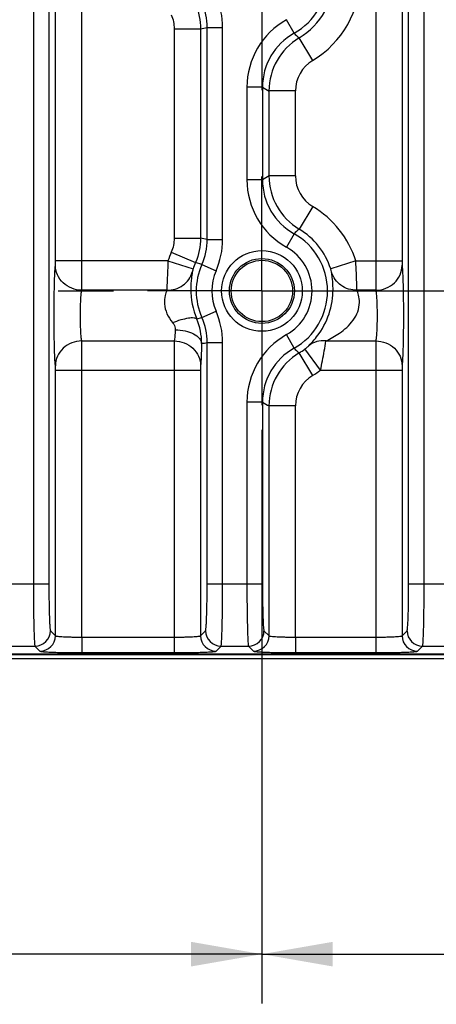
# Model space of a CAD drawing. Header units: inches. Extents: x 0 to 34, y 0 to 22.
# Tile 108 of 179: x 18.6 to 19.6, y 2.2 to 4.7. Entities that reach past the tile are written whole.
import ezdxf

# ---------------------------------------------------------------- set-up
doc = ezdxf.new("R2010")
doc.units = ezdxf.units.IN
doc.header["$LTSCALE"] = 1.87
doc.header["$MEASUREMENT"] = 0
doc.linetypes.add('CENTER', pattern=[0.6, 0.375, -0.075, 0.075, -0.075])
doc.layers.get('0').update_dxf_attribs({"linetype": 'CONTINUOUS'})
doc.layers.add('02___PRT_ALL_AXES', color=7, linetype='CONTINUOUS')
doc.layers.add('DIMENSIONS', color=7, linetype='CONTINUOUS')
doc.styles.get("Standard").update_dxf_attribs({"font": 'txt', "width": 0.8})
doc.dimstyles.new('DIMSTYLE_1', dxfattribs={"dimtxt": 0.125, "dimasz": 0.18, "dimexe": 0.125, "dimexo": 0.0625, "dimgap": 0.0625, "dimtad": 0, "dimtih": 1, "dimtoh": 1, "dimzin": 4, "dimdsep": 46, "dimtxsty": 'STANDARD', "dimblk": '_FILLED', "dimblk1": '_FILLED', "dimblk2": '_FILLED', "dimcen": 0.09, "dimadec": 0, "dimazin": 0, "dimtp": 0.001, "dimtm": 0.001, "dimtfac": 1, "dimtofl": 0, "dimtmove": 0, "dimatfit": 3, "dimldrblk": '_FILLED', "dimfxl": 1, "dimtolj": 1, "dimtzin": 4, "dimarcsym": 0})
doc.dimstyles.new('DIMSTYLE_2', dxfattribs={"dimtxt": 0.125, "dimasz": 0.18, "dimexe": 0.125, "dimexo": 0.0625, "dimgap": 0.0625, "dimtad": 0, "dimtih": 1, "dimtoh": 1, "dimzin": 4, "dimdsep": 46, "dimtxsty": 'STANDARD', "dimblk": '_FILLED', "dimblk1": '_FILLED', "dimblk2": '_FILLED', "dimcen": 0.09, "dimadec": 0, "dimazin": 0, "dimtp": 0.01, "dimtm": 0.01, "dimtfac": 1, "dimtofl": 0, "dimtmove": 0, "dimatfit": 3, "dimldrblk": '_FILLED', "dimfxl": 1, "dimtolj": 1, "dimtzin": 4, "dimarcsym": 0})

# ---------------------------------------------------------------- blocks, each defined once
blk = doc.blocks.new('_FILLED')
at = {"color": 0, "linetype": 'BYBLOCK'}
blk.add_solid([(0, 0), (-1, 0.174), (-1, -0.174)], dxfattribs=at)
blk = doc.blocks.new('*D16')
at = {"layer": 'DIMENSIONS', "color": 2, "linetype": 'CONTINUOUS'}
for p, q in [((11.5917, 3.1814), (11.5917, 1.4292)), ((24.4758, 3.0917), (24.4758, 1.4292)), ((11.5917, 1.5542), (17.3088, 1.5542)), ((24.4758, 1.5542), (18.7588, 1.5542))]:
    blk.add_line(p, q, dxfattribs=at)
at = {"layer": 'DIMENSIONS', "color": 2, "linetype": 'CONTINUOUS', "xscale": 0.18, "yscale": 0.18, "zscale": 0.18, "rotation": 180}
blk.add_blockref('_FILLED', (11.5917, 1.5542), dxfattribs=at)
at = {"layer": 'DIMENSIONS', "color": 2, "linetype": 'CONTINUOUS', "xscale": 0.18, "yscale": 0.18, "zscale": 0.18}
blk.add_blockref('_FILLED', (24.4758, 1.5542), dxfattribs=at)
at = {"layer": 'DIMENSIONS', "color": 2, "linetype": 'CONTINUOUS', "insert": (18.0338, 1.6167), "char_height": 0.125, "width": 1.325, "attachment_point": 2, "line_spacing_factor": 0.9}
blk.add_mtext('12.88{\\Ftxt.shx;\\W1.000000;\\H0.125000; }[327.3]', dxfattribs=at)
blk = doc.blocks.new('*D17')
at = {"layer": 'DIMENSIONS', "color": 2, "linetype": 'CONTINUOUS'}
for p, q in [((11.5297, 4.5652), (11.5297, 0.6792)), ((24.4758, 3.0917), (24.4758, 0.6792)), ((11.5297, 0.8042), (17.2778, 0.8042)), ((24.4758, 0.8042), (18.7278, 0.8042))]:
    blk.add_line(p, q, dxfattribs=at)
at = {"layer": 'DIMENSIONS', "color": 2, "linetype": 'CONTINUOUS', "xscale": 0.18, "yscale": 0.18, "zscale": 0.18, "rotation": 180}
blk.add_blockref('_FILLED', (11.5297, 0.8042), dxfattribs=at)
at = {"layer": 'DIMENSIONS', "color": 2, "linetype": 'CONTINUOUS', "xscale": 0.18, "yscale": 0.18, "zscale": 0.18}
blk.add_blockref('_FILLED', (24.4758, 0.8042), dxfattribs=at)
at = {"layer": 'DIMENSIONS', "color": 2, "linetype": 'CONTINUOUS', "insert": (18.0028, 0.8667), "char_height": 0.125, "width": 1.325, "attachment_point": 2, "line_spacing_factor": 0.9}
blk.add_mtext('12.95{\\Ftxt.shx;\\W1.000000;\\H0.125000; }[328.8]', dxfattribs=at)
blk = doc.blocks.new('*D18')
at = {"layer": 'DIMENSIONS', "color": 6, "linetype": 'CONTINUOUS'}
for p, q in [((19.1654, 3.6359), (19.1654, 2.1792)), ((23.8898, 3.6359), (23.8898, 2.1792)), ((19.1654, 2.3042), (20.9526, 2.3042)), ((23.8898, 2.3042), (22.1026, 2.3042))]:
    blk.add_line(p, q, dxfattribs=at)
at = {"layer": 'DIMENSIONS', "color": 6, "linetype": 'CONTINUOUS', "xscale": 0.18, "yscale": 0.18, "zscale": 0.18, "rotation": 180}
blk.add_blockref('_FILLED', (19.1654, 2.3042), dxfattribs=at)
at = {"layer": 'DIMENSIONS', "color": 6, "linetype": 'CONTINUOUS', "xscale": 0.18, "yscale": 0.18, "zscale": 0.18}
blk.add_blockref('_FILLED', (23.8898, 2.3042), dxfattribs=at)
at = {"layer": 'DIMENSIONS', "color": 6, "linetype": 'CONTINUOUS', "insert": (21.5276, 2.3667), "char_height": 0.125, "width": 1.025, "attachment_point": 2, "line_spacing_factor": 0.9}
blk.add_mtext('4.72{\\Ftxt.shx;\\W1.000000;\\H0.125000; }[120]', dxfattribs=at)
blk = doc.blocks.new('*D19')
at = {"layer": 'DIMENSIONS', "color": 6, "linetype": 'CONTINUOUS'}
for p, q in [((14.441, 3.6359), (14.441, 2.1792)), ((19.1654, 3.6359), (19.1654, 2.1792)), ((14.441, 2.3042), (16.2282, 2.3042)), ((19.1654, 2.3042), (17.3782, 2.3042))]:
    blk.add_line(p, q, dxfattribs=at)
at = {"layer": 'DIMENSIONS', "color": 6, "linetype": 'CONTINUOUS', "xscale": 0.18, "yscale": 0.18, "zscale": 0.18, "rotation": 180}
blk.add_blockref('_FILLED', (14.441, 2.3042), dxfattribs=at)
at = {"layer": 'DIMENSIONS', "color": 6, "linetype": 'CONTINUOUS', "xscale": 0.18, "yscale": 0.18, "zscale": 0.18}
blk.add_blockref('_FILLED', (19.1654, 2.3042), dxfattribs=at)
at = {"layer": 'DIMENSIONS', "color": 6, "linetype": 'CONTINUOUS', "insert": (16.8032, 2.3667), "char_height": 0.125, "width": 1.025, "attachment_point": 2, "line_spacing_factor": 0.9}
blk.add_mtext('4.72{\\Ftxt.shx;\\W1.000000;\\H0.125000; }[120]', dxfattribs=at)
blk = doc.blocks.new('*D29')
at = {"layer": 'DIMENSIONS', "color": 2, "linetype": 'CONTINUOUS'}
for p, q in [((19.1654, 3.6359), (19.1654, 2.1792)), ((23.8898, 3.6359), (23.8898, 2.1792)), ((19.1654, 2.3042), (20.9526, 2.3042)), ((23.8898, 2.3042), (22.1026, 2.3042))]:
    blk.add_line(p, q, dxfattribs=at)
at = {"layer": 'DIMENSIONS', "color": 2, "linetype": 'CONTINUOUS', "xscale": 0.18, "yscale": 0.18, "zscale": 0.18, "rotation": 180}
blk.add_blockref('_FILLED', (19.1654, 2.3042), dxfattribs=at)
at = {"layer": 'DIMENSIONS', "color": 2, "linetype": 'CONTINUOUS', "xscale": 0.18, "yscale": 0.18, "zscale": 0.18}
blk.add_blockref('_FILLED', (23.8898, 2.3042), dxfattribs=at)
at = {"layer": 'DIMENSIONS', "color": 2, "linetype": 'CONTINUOUS', "insert": (21.5276, 2.3667), "char_height": 0.125, "width": 1.025, "attachment_point": 2, "line_spacing_factor": 0.9}
blk.add_mtext('4.72{\\Ftxt.shx;\\W1.000000;\\H0.125000; }[120]', dxfattribs=at)
blk = doc.blocks.new('*D30')
at = {"layer": 'DIMENSIONS', "color": 2, "linetype": 'CONTINUOUS'}
for p, q in [((14.441, 3.6359), (14.441, 2.1792)), ((19.1654, 3.6359), (19.1654, 2.1792)), ((14.441, 2.3042), (16.2282, 2.3042)), ((19.1654, 2.3042), (17.3782, 2.3042))]:
    blk.add_line(p, q, dxfattribs=at)
at = {"layer": 'DIMENSIONS', "color": 2, "linetype": 'CONTINUOUS', "xscale": 0.18, "yscale": 0.18, "zscale": 0.18, "rotation": 180}
blk.add_blockref('_FILLED', (14.441, 2.3042), dxfattribs=at)
at = {"layer": 'DIMENSIONS', "color": 2, "linetype": 'CONTINUOUS', "xscale": 0.18, "yscale": 0.18, "zscale": 0.18}
blk.add_blockref('_FILLED', (19.1654, 2.3042), dxfattribs=at)
at = {"layer": 'DIMENSIONS', "color": 2, "linetype": 'CONTINUOUS', "insert": (16.8032, 2.3667), "char_height": 0.125, "width": 1.025, "attachment_point": 2, "line_spacing_factor": 0.9}
blk.add_mtext('4.72{\\Ftxt.shx;\\W1.000000;\\H0.125000; }[120]', dxfattribs=at)

msp = doc.modelspace()

# ---------------------------------------------------------------- linework, layer by layer
at = {"color": 7, "linetype": 'CONTINUOUS'}
for p, q in [((18.5853, 6.3336), (18.5853, 3.2438)), ((18.6246, 6.3336), (18.6246, 3.2438)), ((19.5379, 3.2438), (19.5379, 6.3336)), ((19.5772, 3.2438), (19.5772, 6.3336)), ((18.6413, 4.0649), (18.6413, 5.5125)), ((18.7082, 4.0649), (18.7082, 5.5125)), ((19.4543, 5.5125), (19.4543, 4.0649)), ((19.5212, 5.5125), (19.5212, 4.0649)), ((19.2471, 4.6434), (19.2278, 4.6777)), ((18.9427, 4.6545), (19.0096, 4.6545)), ((18.9427, 4.6545), (18.9427, 4.123)), ((19.0096, 4.6545), (19.0096, 4.123)), ((19.0263, 4.658), (19.0657, 4.658)), ((19.0263, 4.1195), (19.0263, 4.658)), ((19.0657, 4.1195), (19.0657, 4.658)), ((19.2943, 4.5742), (19.2599, 4.6315)), ((19.1668, 4.5062), (19.1274, 4.5062)), ((19.1274, 4.5062), (19.1274, 4.2713)), ((19.1668, 4.5062), (19.1668, 4.2713)), ((19.2504, 4.4966), (19.1835, 4.4966)), ((19.1835, 4.2809), (19.1835, 4.4966)), ((19.2504, 4.2809), (19.2504, 4.4966)), ((19.2504, 4.2809), (19.1835, 4.2809)), ((19.1668, 4.2713), (19.1274, 4.2713)), ((19.2943, 4.2033), (19.2599, 4.146)), ((19.2471, 4.1341), (19.2278, 4.0998)), ((18.9427, 4.123), (19.0096, 4.123)), ((19.0263, 4.1195), (19.0657, 4.1195)), ((18.9354, 4.0873), (18.9969, 4.061)), ((18.6411, 4.0538), (18.6413, 4.0649)), ((18.927, 4.0649), (18.6413, 4.0649)), ((18.708, 3.9906), (18.7082, 4.0649)), ((18.927, 4.0649), (18.9907, 4.0446)), ((19.0129, 4.056), (18.9969, 4.061)), ((19.0129, 4.056), (19.0489, 4.0401)), ((19.4038, 4.0649), (19.3401, 4.0446)), ((19.4038, 4.0649), (19.5212, 4.0649)), ((18.924, 3.9906), (18.708, 3.9906)), ((19.4545, 3.9906), (19.4068, 3.9906)), ((19.0129, 3.9215), (19.0489, 3.9374)), ((19, 3.9175), (19.0129, 3.9215)), ((19.2471, 3.8434), (19.2278, 3.8777)), ((18.708, 3.8619), (18.943, 3.8619)), ((18.943, 3.8619), (18.9427, 3.7875)), ((19.0263, 3.858), (19.0657, 3.858)), ((19.0263, 3.2438), (19.0263, 3.858)), ((19.0657, 3.2438), (19.0657, 3.858)), ((19.3279, 3.8619), (19.4545, 3.8619)), ((19.4545, 3.8619), (19.4543, 3.7875)), ((19.2943, 3.7742), (19.2599, 3.8315)), ((19.3143, 3.7875), (19.2745, 3.8413)), ((18.6413, 3.7875), (19.0096, 3.7875)), ((18.6413, 3.1131), (18.6413, 3.7875)), ((18.7082, 3.1095), (18.7082, 3.7875)), ((18.9427, 3.7875), (18.9427, 3.1095)), ((19.0099, 3.7987), (19.0096, 3.7875)), ((19.0096, 3.7875), (19.0096, 3.1131)), ((19.3143, 3.7875), (19.4543, 3.7875)), ((19.4543, 3.7875), (19.5212, 3.7875)), ((19.4543, 3.7875), (19.4543, 3.1095)), ((19.5214, 3.7987), (19.5212, 3.7875)), ((19.5212, 3.7875), (19.5212, 3.1131)), ((19.1668, 3.7062), (19.1274, 3.7062)), ((19.1274, 3.7062), (19.1274, 3.2438)), ((19.1668, 3.7062), (19.1668, 3.2438)), ((19.2504, 3.6966), (19.1835, 3.6966)), ((19.1835, 3.1131), (19.1835, 3.6966)), ((19.2504, 3.1095), (19.2504, 3.6966)), ((18.6246, 3.2438), (18.4842, 3.2438)), ((19.1668, 3.2438), (19.0263, 3.2438)), ((19.6783, 3.2438), (19.5379, 3.2438)), ((18.6286, 3.1258), (18.6413, 3.1131)), ((18.7082, 3.1095), (18.9427, 3.1095)), ((18.7082, 3.1095), (18.7082, 3.0701)), ((18.9427, 3.1095), (18.9427, 3.0701)), ((19.0096, 3.1131), (19.0223, 3.1258)), ((19.1707, 3.1258), (19.1835, 3.1131)), ((19.2504, 3.1095), (19.4543, 3.1095)), ((19.2504, 3.1095), (19.2504, 3.0701)), ((19.4543, 3.1095), (19.4543, 3.0701)), ((19.5212, 3.1131), (19.5339, 3.1258)), ((18.5195, 3.0864), (18.5893, 3.0864)), ((18.5893, 3.0864), (18.602, 3.0737)), ((19.0489, 3.0737), (19.0617, 3.0864)), ((19.0617, 3.0864), (19.1314, 3.0864)), ((19.1314, 3.0864), (19.1441, 3.0737)), ((19.5605, 3.0737), (19.5732, 3.0864)), ((19.5732, 3.0864), (19.643, 3.0864)), ((12.6877, 3.0666), (24.3657, 3.0666)), ((15.5528, 3.065), (24.365, 3.065)), ((24.3758, 3.0542), (15.553, 3.0542)), ((18.7082, 3.0701), (18.9427, 3.0701)), ((19.2504, 3.0701), (19.4543, 3.0701))]:
    msp.add_line(p, q, dxfattribs=at)
for radius in [0.1025, 0.0824, 0.0779]:
    msp.add_circle((19.1654, 3.9887), radius, dxfattribs=at)
for centre, radius, start, end in [((19.1654, 4.7887), 0.2503, 300.9834, 59.0166), ((19.1654, 4.7887), 0.1667, 299.329, 60.6749), ((19.1654, 4.7887), 0.1834, 300.9834, 59.0166), ((19.3241, 4.5062), 0.1967, 119.3242, 180), ((18.3522, 7.8521), 3.2645, 281.6179, 281.9177), ((19.3241, 4.5062), 0.1573, 119.304, 180.0142), ((19.3409, 4.4965), 0.1575, 120.9998, 179.9836), ((19.6233, 5.0337), 0.5421, 226.0508, 227.8972), ((19.3409, 4.4966), 0.0905, 120.9859, 179.9975), ((19.8399, 5.6564), 1.3327, 239.6615, 240.4911), ((19.8399, 3.1211), 1.3327, 119.5077, 120.3373), ((19.3409, 4.2809), 0.1575, 180.0164, 239.0002), ((19.3409, 4.2809), 0.0905, 180.0025, 239.0141), ((19.3241, 4.2713), 0.1967, 180, 240.6758), ((19.3241, 4.2712), 0.1573, 179.9856, 240.6918), ((19.1654, 3.9887), 0.2503, 17.7258, 59.0166), ((19.6231, 3.7435), 0.5422, 132.0672, 133.9139), ((19.1654, 3.9887), 0.1667, 299.329, 60.6749), ((19.1654, 3.9887), 0.1834, 17.7258, 59.0166), ((18.3522, 0.9253), 3.2645, 78.0823, 78.3821), ((19.1654, 3.9887), 0.2503, 156.7995, 162.2742), ((19.1654, 3.9887), 0.1273, 299.3242, 60.6758), ((19.1654, 3.9887), 0.1834, 156.7891, 162.2742), ((19.1654, 3.9887), 0.1667, 156.1994, 203.8006), ((19.1654, 3.9887), 0.1273, 156.1998, 203.8002), ((18.8577, 3.857), 0.1546, 359.2963, 23.0274), ((19.3241, 3.7062), 0.1967, 119.3242, 180), ((18.3608, 7.0327), 3.2438, 281.5873, 281.8398), ((19.3241, 3.7062), 0.1573, 119.304, 180.0142), ((19.3409, 3.6965), 0.1575, 120.9998, 179.9836), ((19.6233, 4.2337), 0.5421, 226.0507, 227.897), ((19.1654, 3.9887), 0.1834, 300.9834, 306.4981), ((19.1654, 3.9887), 0.2503, 300.9834, 306.4993), ((19.3409, 3.6966), 0.0905, 120.9859, 179.9975), ((19.8399, 4.8564), 1.3327, 239.6615, 240.4911), ((18.5892, 3.1259), 0.0394, 270.0842, 359.9158), ((18.6019, 3.1131), 0.0394, 270.0842, 359.9158), ((19.049, 3.1131), 0.0394, 180.0842, 269.9158), ((19.0617, 3.1259), 0.0394, 180.0842, 269.9158), ((19.1313, 3.1259), 0.0394, 270.0842, 359.9158), ((19.1441, 3.1131), 0.0394, 270.0842, 359.9158), ((19.5606, 3.1131), 0.0394, 180.0842, 269.9158), ((19.5733, 3.1259), 0.0394, 180.0842, 269.9158)]:
    msp.add_arc(centre, radius, start, end, dxfattribs=at)
for points in [[(19.0657, 4.658), (19.0657, 4.685), (19.0598, 4.7126), (19.0489, 4.7374)], [(18.9969, 4.7165), (19.0052, 4.6971), (19.0096, 4.6756), (19.0096, 4.6545)], [(19.0263, 4.658), (19.0263, 4.6796), (19.0217, 4.7017), (19.0129, 4.7215)], [(18.9354, 4.6901), (18.9402, 4.679), (18.9427, 4.6666), (18.9427, 4.6545)], [(18.9427, 4.123), (18.9427, 4.1109), (18.9402, 4.0985), (18.9354, 4.0873)], [(19.0096, 4.123), (19.0096, 4.1019), (19.0052, 4.0804), (18.9969, 4.061)], [(19.0129, 4.056), (19.0217, 4.0758), (19.0263, 4.0979), (19.0263, 4.1195)], [(19.0489, 4.0401), (19.0598, 4.0649), (19.0657, 4.0925), (19.0657, 4.1195)], [(19.0657, 3.858), (19.0657, 3.885), (19.0598, 3.9126), (19.0489, 3.9374)], [(19.0263, 3.858), (19.0263, 3.8796), (19.0217, 3.9017), (19.0129, 3.9215)]]:
    msp.add_open_spline(points, degree=3, dxfattribs=at)
for points, knots in [([(18.6411, 3.7987), (18.6404, 3.8052), (18.6396, 3.8216), (18.6382, 3.8642), (18.6377, 3.9262), (18.6382, 3.9883), (18.6396, 4.0308), (18.6404, 4.0473), (18.6411, 4.0538)], [0, 0, 0, 0, 0.076842, 0.193551, 0.5, 0.806448, 0.923156, 1, 1, 1, 1]), ([(18.708, 3.9906), (18.6993, 3.9907), (18.682, 3.9941), (18.6599, 4.0081), (18.6449, 4.0289), (18.6412, 4.0456), (18.6411, 4.0538)], [0, 0, 0, 0, 0.256111, 0.509215, 0.756946, 1, 1, 1, 1]), ([(18.927, 4.0649), (18.9266, 4.057), (18.9255, 4.0322), (18.9245, 4.0074), (18.924, 3.9906)], [0, 0, 0, 0, 0.321685, 1, 1, 1, 1]), ([(19.4068, 3.9906), (19.4067, 3.9944), (19.4059, 4.0192), (19.4049, 4.044), (19.4038, 4.0649)], [0, 0, 0, 0, 0.153483, 1, 1, 1, 1]), ([(19.4543, 4.0649), (19.4543, 4.057), (19.4543, 4.0322), (19.4543, 4.0074), (19.4545, 3.9906)], [0, 0, 0, 0, 0.321754, 1, 1, 1, 1]), ([(19.4545, 3.9906), (19.4632, 3.9907), (19.4805, 3.9941), (19.5026, 4.008), (19.5176, 4.0289), (19.5213, 4.0456), (19.5214, 4.0538)], [0, 0, 0, 0, 0.256111, 0.509215, 0.756946, 1, 1, 1, 1]), ([(19.5212, 4.0649), (19.5212, 4.0637), (19.5212, 4.06), (19.5212, 4.0563), (19.5214, 4.0538)], [0, 0, 0, 0, 0.321679, 1, 1, 1, 1]), ([(19.5214, 4.0538), (19.5221, 4.0473), (19.5229, 4.0308), (19.5243, 3.9883), (19.5248, 3.9262), (19.5243, 3.8642), (19.5229, 3.8216), (19.5221, 3.8052), (19.5214, 3.7987)], [0, 0, 0, 0, 0.076843, 0.193553, 0.5, 0.806449, 0.923157, 1, 1, 1, 1]), ([(18.924, 3.9906), (18.9382, 3.9904), (18.9671, 3.9986), (18.9849, 4.0232), (18.9886, 4.0364)], [0, 0, 0, 0, 0.509029, 1, 1, 1, 1]), ([(18.9886, 4.0364), (18.988, 4.0312), (18.9858, 4.0172), (18.9832, 3.9771), (18.99, 3.9415), (19, 3.9175)], [0, 0, 0, 0, 0.130469, 0.351108, 1, 1, 1, 1]), ([(18.9907, 4.0446), (18.9904, 4.0436), (18.9896, 4.0409), (18.9888, 4.0382), (18.9886, 4.0364)], [0, 0, 0, 0, 0.357236, 1, 1, 1, 1]), ([(19.2844, 3.8495), (19.2937, 3.8592), (19.3168, 3.8854), (19.3417, 3.9373), (19.3475, 3.988), (19.3446, 4.0208), (19.3428, 4.0321), (19.3423, 4.0364)], [0, 0, 0, 0, 0.197929, 0.513375, 0.832203, 0.93596, 1, 1, 1, 1]), ([(19.3423, 4.0364), (19.3422, 4.0368), (19.3417, 4.0395), (19.3409, 4.0422), (19.3401, 4.0446)], [0, 0, 0, 0, 0.131764, 1, 1, 1, 1]), ([(19.4068, 3.9906), (19.3927, 3.9904), (19.3637, 3.9986), (19.346, 4.0232), (19.3423, 4.0364)], [0, 0, 0, 0, 0.509031, 1, 1, 1, 1]), ([(18.708, 3.8619), (18.7073, 3.8651), (18.7065, 3.8734), (18.7051, 3.8949), (18.7046, 3.9262), (18.7051, 3.9576), (18.7065, 3.9791), (18.7073, 3.9874), (18.708, 3.9906)], [0, 0, 0, 0, 0.077139, 0.193817, 0.499992, 0.806172, 0.922853, 1, 1, 1, 1]), ([(18.924, 3.9906), (18.9226, 3.9862), (18.9188, 3.975), (18.9169, 3.9544), (18.9232, 3.9301), (18.9329, 3.9153), (18.9386, 3.9084)], [0, 0, 0, 0, 0.159602, 0.402616, 0.696427, 1, 1, 1, 1]), ([(19.3279, 3.8619), (19.3398, 3.8678), (19.3584, 3.8779), (19.3813, 3.896), (19.3977, 3.9138), (19.4096, 3.9352), (19.414, 3.9578), (19.4116, 3.9765), (19.4082, 3.9866), (19.4068, 3.9906)], [0, 0, 0, 0, 0.238427, 0.375977, 0.520387, 0.668651, 0.809034, 0.923911, 1, 1, 1, 1]), ([(19.4545, 3.9906), (19.4552, 3.9874), (19.456, 3.9791), (19.4574, 3.9576), (19.4579, 3.9262), (19.4574, 3.8949), (19.456, 3.8734), (19.4552, 3.8651), (19.4545, 3.8619)], [0, 0, 0, 0, 0.077148, 0.193831, 0.500012, 0.806186, 0.922862, 1, 1, 1, 1]), ([(18.9386, 3.9084), (18.9457, 3.9112), (18.959, 3.9159), (18.9776, 3.9201), (18.9906, 3.9216), (18.9987, 3.9196), (19, 3.9174)], [0, 0, 0, 0, 0.359906, 0.664628, 0.881069, 1, 1, 1, 1]), ([(18.9386, 3.9084), (18.9397, 3.9071), (18.9436, 3.9018), (18.9456, 3.8951), (18.9454, 3.8903)], [0, 0, 0, 0, 0.264682, 1, 1, 1, 1]), ([(18.9454, 3.8903), (18.9452, 3.8845), (18.9446, 3.875), (18.9437, 3.8655), (18.943, 3.8619)], [0, 0, 0, 0, 0.60566, 1, 1, 1, 1]), ([(18.9454, 3.8903), (18.9539, 3.8902), (18.97, 3.8884), (18.9911, 3.8811), (19.0068, 3.8704), (19.012, 3.8598), (19.0123, 3.855)], [0, 0, 0, 0, 0.312526, 0.593956, 0.822163, 1, 1, 1, 1]), ([(18.708, 3.8619), (18.6993, 3.8618), (18.682, 3.8584), (18.6599, 3.8444), (18.6449, 3.8236), (18.6412, 3.8069), (18.6411, 3.7987)], [0, 0, 0, 0, 0.256111, 0.509215, 0.756946, 1, 1, 1, 1]), ([(18.7082, 3.7875), (18.7082, 3.7955), (18.7082, 3.8203), (18.7082, 3.8451), (18.708, 3.8619)], [0, 0, 0, 0, 0.321747, 1, 1, 1, 1]), ([(18.943, 3.8619), (18.9516, 3.8618), (18.9689, 3.8584), (18.991, 3.8444), (19.006, 3.8236), (19.0098, 3.8069), (19.0099, 3.7987)], [0, 0, 0, 0, 0.256111, 0.509215, 0.756946, 1, 1, 1, 1]), ([(19.0123, 3.8551), (19.0121, 3.8437), (19.0115, 3.8249), (19.0106, 3.806), (19.0099, 3.7987)], [0, 0, 0, 0, 0.60652, 1, 1, 1, 1]), ([(19.3279, 3.8619), (19.3201, 3.8627), (19.3043, 3.8616), (19.2902, 3.8543), (19.2844, 3.8495)], [0, 0, 0, 0, 0.508609, 1, 1, 1, 1]), ([(19.3143, 3.7875), (19.3159, 3.7954), (19.3208, 3.8202), (19.3253, 3.8449), (19.3279, 3.8619)], [0, 0, 0, 0, 0.320284, 1, 1, 1, 1]), ([(19.4545, 3.8619), (19.4632, 3.8618), (19.4805, 3.8584), (19.5026, 3.8444), (19.5176, 3.8236), (19.5213, 3.8069), (19.5214, 3.7987)], [0, 0, 0, 0, 0.256111, 0.509215, 0.756946, 1, 1, 1, 1]), ([(19.2745, 3.8413), (19.2756, 3.8421), (19.279, 3.8447), (19.2824, 3.8474), (19.2844, 3.8495)], [0, 0, 0, 0, 0.309869, 1, 1, 1, 1]), ([(18.6413, 3.7875), (18.6413, 3.7887), (18.6413, 3.7924), (18.6413, 3.7962), (18.6411, 3.7987)], [0, 0, 0, 0, 0.321679, 1, 1, 1, 1]), ([(18.5853, 3.2438), (18.5853, 3.2242), (18.5854, 3.1956), (18.5859, 3.1591), (18.5864, 3.1358), (18.5869, 3.1164), (18.5875, 3.1031), (18.5881, 3.095), (18.5884, 3.0908), (18.5888, 3.0882), (18.589, 3.0868), (18.5893, 3.0864)], [0, 0, 0, 0, 0.374574, 0.544541, 0.694494, 0.819013, 0.913444, 0.948291, 0.974421, 0.99167, 1, 1, 1, 1]), ([(18.6246, 3.2438), (18.6246, 3.2291), (18.6248, 3.2076), (18.6252, 3.1803), (18.6257, 3.1628), (18.6263, 3.1483), (18.6269, 3.1383), (18.6274, 3.1322), (18.6277, 3.1291), (18.6281, 3.1271), (18.6284, 3.126), (18.6286, 3.1258)], [0, 0, 0, 0, 0.374326, 0.544184, 0.694048, 0.818512, 0.912947, 0.947829, 0.974027, 0.991398, 1, 1, 1, 1]), ([(19.0223, 3.1258), (19.0226, 3.126), (19.0228, 3.1271), (19.0232, 3.1291), (19.0235, 3.1322), (19.0241, 3.1383), (19.0246, 3.1483), (19.0252, 3.1628), (19.0257, 3.1803), (19.0262, 3.2076), (19.0263, 3.2291), (19.0263, 3.2438)], [0, 0, 0, 0, 0.008602, 0.025973, 0.052171, 0.087053, 0.181488, 0.305952, 0.455816, 0.625674, 1, 1, 1, 1]), ([(19.0617, 3.0864), (19.0619, 3.0868), (19.0621, 3.0882), (19.0626, 3.0908), (19.0629, 3.095), (19.0634, 3.1031), (19.064, 3.1164), (19.0646, 3.1358), (19.065, 3.1591), (19.0655, 3.1956), (19.0657, 3.2242), (19.0657, 3.2438)], [0, 0, 0, 0, 0.00833, 0.025579, 0.051709, 0.086556, 0.180987, 0.305506, 0.455459, 0.625426, 1, 1, 1, 1]), ([(19.1274, 3.2438), (19.1274, 3.2242), (19.1275, 3.1956), (19.128, 3.1591), (19.1285, 3.1358), (19.1291, 3.1164), (19.1296, 3.1031), (19.1302, 3.095), (19.1305, 3.0908), (19.1309, 3.0882), (19.1311, 3.0868), (19.1314, 3.0864)], [0, 0, 0, 0, 0.374574, 0.544541, 0.694494, 0.819013, 0.913444, 0.948291, 0.974421, 0.99167, 1, 1, 1, 1]), ([(19.1668, 3.2438), (19.1668, 3.2291), (19.1669, 3.2076), (19.1674, 3.1803), (19.1679, 3.1628), (19.1684, 3.1483), (19.169, 3.1383), (19.1695, 3.1322), (19.1699, 3.1291), (19.1703, 3.1271), (19.1705, 3.126), (19.1707, 3.1258)], [0, 0, 0, 0, 0.374326, 0.544184, 0.694048, 0.818512, 0.912947, 0.947829, 0.974027, 0.991398, 1, 1, 1, 1]), ([(19.5339, 3.1258), (19.5341, 3.126), (19.5344, 3.1271), (19.5348, 3.1291), (19.5351, 3.1322), (19.5356, 3.1383), (19.5362, 3.1483), (19.5368, 3.1628), (19.5373, 3.1803), (19.5377, 3.2076), (19.5379, 3.2291), (19.5379, 3.2438)], [0, 0, 0, 0, 0.008602, 0.025973, 0.052171, 0.087053, 0.181488, 0.305952, 0.455816, 0.625674, 1, 1, 1, 1]), ([(19.5732, 3.0864), (19.5735, 3.0868), (19.5737, 3.0882), (19.5741, 3.0908), (19.5744, 3.095), (19.575, 3.1031), (19.5756, 3.1164), (19.5761, 3.1358), (19.5766, 3.1591), (19.5771, 3.1956), (19.5772, 3.2242), (19.5772, 3.2438)], [0, 0, 0, 0, 0.00833, 0.025579, 0.051709, 0.086556, 0.180987, 0.305506, 0.455459, 0.625426, 1, 1, 1, 1]), ([(18.6413, 3.1131), (18.6417, 3.1125), (18.644, 3.1122), (18.6477, 3.1115), (18.6541, 3.111), (18.6623, 3.1104), (18.6722, 3.11), (18.6877, 3.1096), (18.6999, 3.1095), (18.7082, 3.1095)], [0, 0, 0, 0, 0.027055, 0.088463, 0.182905, 0.307206, 0.456809, 0.62635, 1, 1, 1, 1]), ([(18.9427, 3.1095), (18.9511, 3.1095), (18.9632, 3.1096), (18.9787, 3.11), (18.9887, 3.1104), (18.9968, 3.111), (19.0032, 3.1115), (19.007, 3.1122), (19.0093, 3.1125), (19.0096, 3.1131)], [0, 0, 0, 0, 0.373652, 0.543197, 0.692801, 0.817102, 0.911543, 0.972946, 1, 1, 1, 1]), ([(19.1835, 3.1131), (19.1838, 3.1125), (19.1861, 3.1122), (19.1899, 3.1115), (19.1962, 3.111), (19.2044, 3.1104), (19.2144, 3.11), (19.2298, 3.1096), (19.242, 3.1095), (19.2504, 3.1095)], [0, 0, 0, 0, 0.027055, 0.088463, 0.182905, 0.307206, 0.456809, 0.62635, 1, 1, 1, 1]), ([(19.4543, 3.1095), (19.4626, 3.1095), (19.4748, 3.1096), (19.4903, 3.11), (19.5002, 3.1104), (19.5084, 3.111), (19.5148, 3.1115), (19.5185, 3.1122), (19.5208, 3.1125), (19.5212, 3.1131)], [0, 0, 0, 0, 0.373652, 0.543197, 0.692801, 0.817102, 0.911543, 0.972946, 1, 1, 1, 1]), ([(18.602, 3.0737), (18.6022, 3.0735), (18.6032, 3.0733), (18.6061, 3.0727), (18.6123, 3.0722), (18.6222, 3.0716), (18.6353, 3.0711), (18.651, 3.0707), (18.6757, 3.0702), (18.695, 3.0701), (18.7082, 3.0701)], [0, 0, 0, 0, 0.0086, 0.025971, 0.087041, 0.181466, 0.305925, 0.455789, 0.62565, 1, 1, 1, 1]), ([(18.9427, 3.0701), (18.956, 3.0701), (18.9753, 3.0702), (18.9999, 3.0707), (19.0156, 3.0711), (19.0287, 3.0716), (19.0386, 3.0722), (19.0448, 3.0727), (19.0478, 3.0733), (19.0487, 3.0735), (19.0489, 3.0737)], [0, 0, 0, 0, 0.374347, 0.54421, 0.694075, 0.818534, 0.912958, 0.974027, 0.991399, 1, 1, 1, 1]), ([(19.1441, 3.0737), (19.1444, 3.0735), (19.1453, 3.0733), (19.1483, 3.0727), (19.1545, 3.0722), (19.1643, 3.0716), (19.1774, 3.0711), (19.1932, 3.0707), (19.2178, 3.0702), (19.2371, 3.0701), (19.2504, 3.0701)], [0, 0, 0, 0, 0.0086, 0.025971, 0.087041, 0.181466, 0.305925, 0.455789, 0.62565, 1, 1, 1, 1]), ([(19.4543, 3.0701), (19.4675, 3.0701), (19.4868, 3.0702), (19.5115, 3.0707), (19.5272, 3.0711), (19.5403, 3.0716), (19.5502, 3.0722), (19.5564, 3.0727), (19.5593, 3.0733), (19.5603, 3.0735), (19.5605, 3.0737)], [0, 0, 0, 0, 0.374347, 0.54421, 0.694075, 0.818534, 0.912958, 0.974027, 0.991399, 1, 1, 1, 1])]:
    msp.add_open_spline(points, degree=3, knots=knots, dxfattribs=at)
at = {"layer": '02___PRT_ALL_AXES', "color": 7, "linetype": 'CENTER'}
for p, q in [((19.1654, 4.7887), (19.1654, 4.4984)), ((19.1654, 3.9887), (19.1654, 4.2791)), ((14.441, 3.9887), (18.8751, 3.9887)), ((19.1654, 3.9887), (18.8751, 3.9887)), ((19.1654, 3.9887), (23.5995, 3.9887)), ((19.1654, 3.9887), (19.1654, 3.6984))]:
    msp.add_line(p, q, dxfattribs=at)

# ---------------------------------------------------------------- dimensions: what is measured, and where the dimension line sits
at = {"layer": 'DIMENSIONS', "color": 2, "linetype": 'CONTINUOUS'}
dim = msp.add_linear_dim(base=(24.4758, 0.8042), p1=(11.5297, 4.6277), p2=(24.4758, 3.1542), dimstyle='DIMSTYLE_2', dxfattribs=at)
dim.commit()
dim.dimension.update_dxf_attribs({"geometry": '*D17', "text_midpoint": (18.0028, 0.8042), "dimtype": 160})
at = {"layer": 'DIMENSIONS', "color": 6, "linetype": 'CONTINUOUS'}
for base, p1, p2, picture, middle in [((14.441, 2.3042), (19.1654, 3.6984), (14.441, 3.6984), '*D19', (16.8032, 2.3042)), ((19.1654, 2.3042), (23.8898, 3.6984), (19.1654, 3.6984), '*D18', (21.5276, 2.3042))]:
    dim = msp.add_linear_dim(base=base, p1=p1, p2=p2, angle=180, dimstyle='DIMSTYLE_2', dxfattribs=at)
    dim.commit()
    dim.dimension.update_dxf_attribs({"geometry": picture, "text_midpoint": middle, "dimtype": 160})
at = {"layer": 'DIMENSIONS', "color": 2, "linetype": 'CONTINUOUS'}
for base, p1, p2, dimstyle, picture, middle in [((14.441, 2.3042), (19.1654, 3.6984), (14.441, 3.6984), 'DIMSTYLE_1', '*D30', (16.8032, 2.3042)), ((19.1654, 2.3042), (23.8898, 3.6984), (19.1654, 3.6984), 'DIMSTYLE_1', '*D29', (21.5276, 2.3042)), ((11.5917, 1.5542), (24.4758, 3.1542), (11.5917, 3.2439), 'DIMSTYLE_2', '*D16', (18.0338, 1.5542))]:
    dim = msp.add_linear_dim(base=base, p1=p1, p2=p2, angle=180, dimstyle=dimstyle, dxfattribs=at)
    dim.commit()
    dim.dimension.update_dxf_attribs({"geometry": picture, "text_midpoint": middle, "dimtype": 160})

doc.saveas('drawing.dxf')
